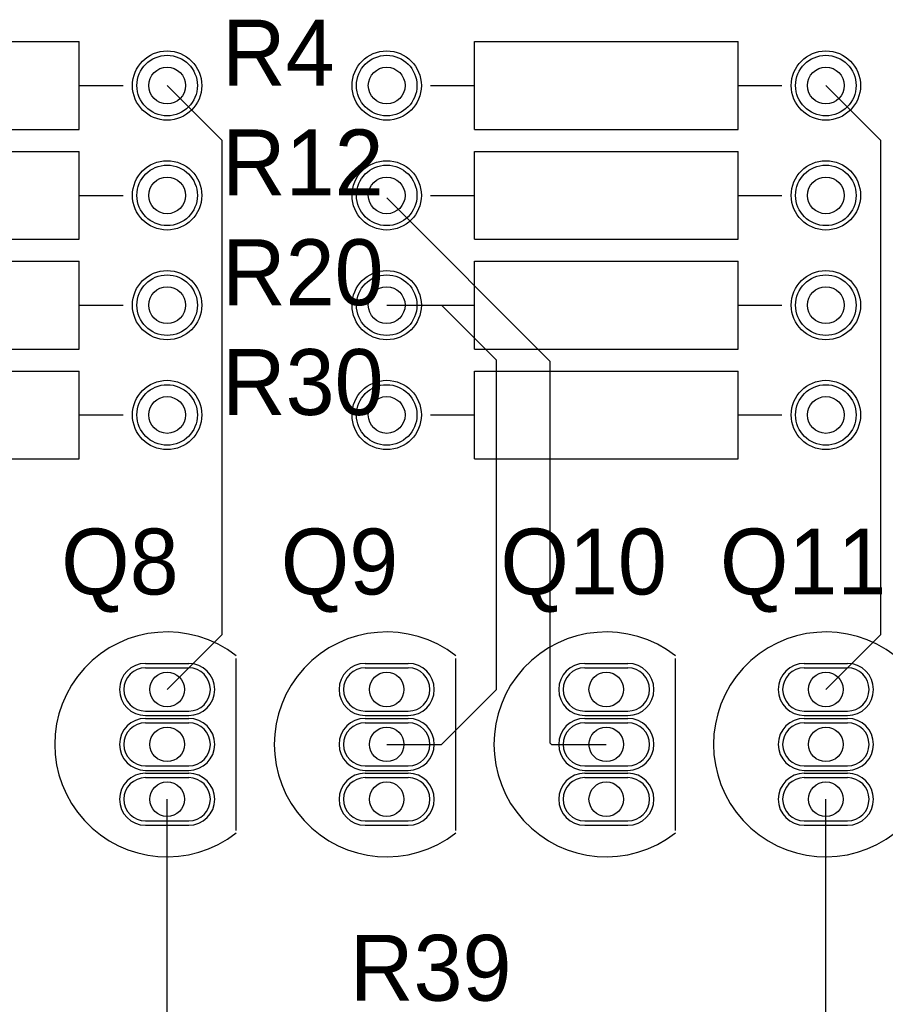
# Model space of a CAD drawing. Extents: x 0.2 to 21.7, y 0.2 to 7.8.
# Tile 12 of 23: x 4.366 to 5.154, y 3.863 to 4.76. Entities that reach past the tile are written whole.
import ezdxf

# ---------------------------------------------------------------- set-up
doc = ezdxf.new("R2010")
doc.units = 0
doc.layers.get('0').update_dxf_attribs({"linetype": 'CONTINUOUS'})
for name, color, linetype in [('BOTTOMLAYER', 5, 'CONTINUOUS'), ('BOTTOMSOLDER', 6, 'CONTINUOUS'), ('MULTILAYER', 9, 'CONTINUOUS'), ('PADHOLE', 156, 'CONTINUOUS'), ('TOPLAYER', 1, 'CONTINUOUS'), ('TOPOVERLAY', 2, 'CONTINUOUS'), ('TOPSOLDER', 216, 'CONTINUOUS')]:
    doc.layers.add(name, color=color, linetype=linetype)

# ---------------------------------------------------------------- blocks, each defined once
blk = doc.blocks.new('29_04_40')
at = {"layer": 'BOTTOMLAYER'}
for p, q in [((-0.019685, 0.069685), (0.019685, 0.069685)), ((-0.019685, 0.030315), (0.019685, 0.030315)), ((-0.019685, 0.019685), (0.019685, 0.019685)), ((-0.019685, -0.019685), (0.019685, -0.019685)), ((-0.019685, -0.030315), (0.019685, -0.030315)), ((-0.019685, -0.069685), (0.019685, -0.069685))]:
    blk.add_line(p, q, dxfattribs=at)
for centre, start, end in [((-0.019685, 0.05), 90, 270), ((0.019685, 0.05), 270, 90), ((-0.019685, 0), 90, 270), ((0.019685, 0), 270, 90), ((-0.019685, -0.05), 90, 270), ((0.019685, -0.05), 270, 90)]:
    blk.add_arc(centre, 0.019685, start, end, dxfattribs=at)
at = {"layer": 'BOTTOMSOLDER'}
for p, q in [((-0.019685, 0.073685), (0.019685, 0.073685)), ((-0.019685, 0.026315), (0.019685, 0.026315)), ((-0.019685, 0.023685), (0.019685, 0.023685)), ((-0.019685, -0.023685), (0.019685, -0.023685)), ((-0.019685, -0.026315), (0.019685, -0.026315)), ((-0.019685, -0.073685), (0.019685, -0.073685))]:
    blk.add_line(p, q, dxfattribs=at)
for centre, start, end in [((-0.019685, 0.05), 90, 270), ((0.019685, 0.05), 270, 90), ((-0.019685, 0), 90, 270), ((0.019685, 0), 270, 90), ((-0.019685, -0.05), 90, 270), ((0.019685, -0.05), 270, 90)]:
    blk.add_arc(centre, 0.023685, start, end, dxfattribs=at)
at = {"layer": 'MULTILAYER'}
for p, q in [((-0.019685, 0.069685), (0.019685, 0.069685)), ((-0.019685, 0.030315), (0.019685, 0.030315)), ((-0.019685, 0.019685), (0.019685, 0.019685)), ((-0.019685, -0.019685), (0.019685, -0.019685)), ((-0.019685, -0.030315), (0.019685, -0.030315)), ((-0.019685, -0.069685), (0.019685, -0.069685))]:
    blk.add_line(p, q, dxfattribs=at)
for centre, start, end in [((-0.019685, 0.05), 90, 270), ((0.019685, 0.05), 270, 90), ((-0.019685, 0), 90, 270), ((0.019685, 0), 270, 90), ((-0.019685, -0.05), 90, 270), ((0.019685, -0.05), 270, 90)]:
    blk.add_arc(centre, 0.019685, start, end, dxfattribs=at)
at = {"layer": 'PADHOLE'}
for centre in [(0, 0.05), (0, 0), (0, -0.05)]:
    blk.add_circle(centre, 0.015748, dxfattribs=at)
at = {"layer": 'TOPLAYER'}
for p, q in [((-0.019685, 0.069685), (0.019685, 0.069685)), ((-0.019685, 0.030315), (0.019685, 0.030315)), ((-0.019685, 0.019685), (0.019685, 0.019685)), ((-0.019685, -0.019685), (0.019685, -0.019685)), ((-0.019685, -0.030315), (0.019685, -0.030315)), ((-0.019685, -0.069685), (0.019685, -0.069685))]:
    blk.add_line(p, q, dxfattribs=at)
for centre, start, end in [((-0.019685, 0.05), 90, 270), ((0.019685, 0.05), 270, 90), ((-0.019685, 0), 90, 270), ((0.019685, 0), 270, 90), ((-0.019685, -0.05), 90, 270), ((0.019685, -0.05), 270, 90)]:
    blk.add_arc(centre, 0.019685, start, end, dxfattribs=at)
at = {"layer": 'TOPOVERLAY'}
blk.add_line((0.062992, -0.078346), (0.062992, 0.078346), dxfattribs=at)
blk.add_arc((0, 0), 0.102362, 52, 308, dxfattribs=at)
at = {"layer": 'TOPSOLDER'}
for p, q in [((-0.019685, 0.073685), (0.019685, 0.073685)), ((-0.019685, 0.026315), (0.019685, 0.026315)), ((-0.019685, 0.023685), (0.019685, 0.023685)), ((-0.019685, -0.023685), (0.019685, -0.023685)), ((-0.019685, -0.026315), (0.019685, -0.026315)), ((-0.019685, -0.073685), (0.019685, -0.073685))]:
    blk.add_line(p, q, dxfattribs=at)
for centre, start, end in [((-0.019685, 0.05), 90, 270), ((0.019685, 0.05), 270, 90), ((-0.019685, 0), 90, 270), ((0.019685, 0), 270, 90), ((-0.019685, -0.05), 90, 270), ((0.019685, -0.05), 270, 90)]:
    blk.add_arc(centre, 0.023685, start, end, dxfattribs=at)
blk = doc.blocks.new('29_04_41')
at = {"layer": 'BOTTOMLAYER'}
for p, q in [((-0.019685, 0.069685), (0.019685, 0.069685)), ((-0.019685, 0.030315), (0.019685, 0.030315)), ((-0.019685, 0.019685), (0.019685, 0.019685)), ((-0.019685, -0.019685), (0.019685, -0.019685)), ((-0.019685, -0.030315), (0.019685, -0.030315)), ((-0.019685, -0.069685), (0.019685, -0.069685))]:
    blk.add_line(p, q, dxfattribs=at)
for centre, start, end in [((-0.019685, 0.05), 90, 270), ((0.019685, 0.05), 270, 90), ((-0.019685, 0), 90, 270), ((0.019685, 0), 270, 90), ((-0.019685, -0.05), 90, 270), ((0.019685, -0.05), 270, 90)]:
    blk.add_arc(centre, 0.019685, start, end, dxfattribs=at)
at = {"layer": 'BOTTOMSOLDER'}
for p, q in [((-0.019685, 0.073685), (0.019685, 0.073685)), ((-0.019685, 0.026315), (0.019685, 0.026315)), ((-0.019685, 0.023685), (0.019685, 0.023685)), ((-0.019685, -0.023685), (0.019685, -0.023685)), ((-0.019685, -0.026315), (0.019685, -0.026315)), ((-0.019685, -0.073685), (0.019685, -0.073685))]:
    blk.add_line(p, q, dxfattribs=at)
for centre, start, end in [((-0.019685, 0.05), 90, 270), ((0.019685, 0.05), 270, 90), ((-0.019685, 0), 90, 270), ((0.019685, 0), 270, 90), ((-0.019685, -0.05), 90, 270), ((0.019685, -0.05), 270, 90)]:
    blk.add_arc(centre, 0.023685, start, end, dxfattribs=at)
at = {"layer": 'MULTILAYER'}
for p, q in [((-0.019685, 0.069685), (0.019685, 0.069685)), ((-0.019685, 0.030315), (0.019685, 0.030315)), ((-0.019685, 0.019685), (0.019685, 0.019685)), ((-0.019685, -0.019685), (0.019685, -0.019685)), ((-0.019685, -0.030315), (0.019685, -0.030315)), ((-0.019685, -0.069685), (0.019685, -0.069685))]:
    blk.add_line(p, q, dxfattribs=at)
for centre, start, end in [((-0.019685, 0.05), 90, 270), ((0.019685, 0.05), 270, 90), ((-0.019685, 0), 90, 270), ((0.019685, 0), 270, 90), ((-0.019685, -0.05), 90, 270), ((0.019685, -0.05), 270, 90)]:
    blk.add_arc(centre, 0.019685, start, end, dxfattribs=at)
at = {"layer": 'PADHOLE'}
for centre in [(0, 0.05), (0, 0), (0, -0.05)]:
    blk.add_circle(centre, 0.015748, dxfattribs=at)
at = {"layer": 'TOPLAYER'}
for p, q in [((-0.019685, 0.069685), (0.019685, 0.069685)), ((-0.019685, 0.030315), (0.019685, 0.030315)), ((-0.019685, 0.019685), (0.019685, 0.019685)), ((-0.019685, -0.019685), (0.019685, -0.019685)), ((-0.019685, -0.030315), (0.019685, -0.030315)), ((-0.019685, -0.069685), (0.019685, -0.069685))]:
    blk.add_line(p, q, dxfattribs=at)
for centre, start, end in [((-0.019685, 0.05), 90, 270), ((0.019685, 0.05), 270, 90), ((-0.019685, 0), 90, 270), ((0.019685, 0), 270, 90), ((-0.019685, -0.05), 90, 270), ((0.019685, -0.05), 270, 90)]:
    blk.add_arc(centre, 0.019685, start, end, dxfattribs=at)
at = {"layer": 'TOPOVERLAY'}
blk.add_line((0.062992, -0.078346), (0.062992, 0.078346), dxfattribs=at)
blk.add_arc((0, 0), 0.102362, 52, 308, dxfattribs=at)
at = {"layer": 'TOPSOLDER'}
for p, q in [((-0.019685, 0.073685), (0.019685, 0.073685)), ((-0.019685, 0.026315), (0.019685, 0.026315)), ((-0.019685, 0.023685), (0.019685, 0.023685)), ((-0.019685, -0.023685), (0.019685, -0.023685)), ((-0.019685, -0.026315), (0.019685, -0.026315)), ((-0.019685, -0.073685), (0.019685, -0.073685))]:
    blk.add_line(p, q, dxfattribs=at)
for centre, start, end in [((-0.019685, 0.05), 90, 270), ((0.019685, 0.05), 270, 90), ((-0.019685, 0), 90, 270), ((0.019685, 0), 270, 90), ((-0.019685, -0.05), 90, 270), ((0.019685, -0.05), 270, 90)]:
    blk.add_arc(centre, 0.023685, start, end, dxfattribs=at)
blk = doc.blocks.new('29_04_42')
at = {"layer": 'BOTTOMLAYER'}
for p, q in [((-0.019685, 0.069685), (0.019685, 0.069685)), ((-0.019685, 0.030315), (0.019685, 0.030315)), ((-0.019685, 0.019685), (0.019685, 0.019685)), ((-0.019685, -0.019685), (0.019685, -0.019685)), ((-0.019685, -0.030315), (0.019685, -0.030315)), ((-0.019685, -0.069685), (0.019685, -0.069685))]:
    blk.add_line(p, q, dxfattribs=at)
for centre, start, end in [((-0.019685, 0.05), 90, 270), ((0.019685, 0.05), 270, 90), ((-0.019685, 0), 90, 270), ((0.019685, 0), 270, 90), ((-0.019685, -0.05), 90, 270), ((0.019685, -0.05), 270, 90)]:
    blk.add_arc(centre, 0.019685, start, end, dxfattribs=at)
at = {"layer": 'BOTTOMSOLDER'}
for p, q in [((-0.019685, 0.073685), (0.019685, 0.073685)), ((-0.019685, 0.026315), (0.019685, 0.026315)), ((-0.019685, 0.023685), (0.019685, 0.023685)), ((-0.019685, -0.023685), (0.019685, -0.023685)), ((-0.019685, -0.026315), (0.019685, -0.026315)), ((-0.019685, -0.073685), (0.019685, -0.073685))]:
    blk.add_line(p, q, dxfattribs=at)
for centre, start, end in [((-0.019685, 0.05), 90, 270), ((0.019685, 0.05), 270, 90), ((-0.019685, 0), 90, 270), ((0.019685, 0), 270, 90), ((-0.019685, -0.05), 90, 270), ((0.019685, -0.05), 270, 90)]:
    blk.add_arc(centre, 0.023685, start, end, dxfattribs=at)
at = {"layer": 'MULTILAYER'}
for p, q in [((-0.019685, 0.069685), (0.019685, 0.069685)), ((-0.019685, 0.030315), (0.019685, 0.030315)), ((-0.019685, 0.019685), (0.019685, 0.019685)), ((-0.019685, -0.019685), (0.019685, -0.019685)), ((-0.019685, -0.030315), (0.019685, -0.030315)), ((-0.019685, -0.069685), (0.019685, -0.069685))]:
    blk.add_line(p, q, dxfattribs=at)
for centre, start, end in [((-0.019685, 0.05), 90, 270), ((0.019685, 0.05), 270, 90), ((-0.019685, 0), 90, 270), ((0.019685, 0), 270, 90), ((-0.019685, -0.05), 90, 270), ((0.019685, -0.05), 270, 90)]:
    blk.add_arc(centre, 0.019685, start, end, dxfattribs=at)
at = {"layer": 'PADHOLE'}
for centre in [(0, 0.05), (0, 0), (0, -0.05)]:
    blk.add_circle(centre, 0.015748, dxfattribs=at)
at = {"layer": 'TOPLAYER'}
for p, q in [((-0.019685, 0.069685), (0.019685, 0.069685)), ((-0.019685, 0.030315), (0.019685, 0.030315)), ((-0.019685, 0.019685), (0.019685, 0.019685)), ((-0.019685, -0.019685), (0.019685, -0.019685)), ((-0.019685, -0.030315), (0.019685, -0.030315)), ((-0.019685, -0.069685), (0.019685, -0.069685))]:
    blk.add_line(p, q, dxfattribs=at)
for centre, start, end in [((-0.019685, 0.05), 90, 270), ((0.019685, 0.05), 270, 90), ((-0.019685, 0), 90, 270), ((0.019685, 0), 270, 90), ((-0.019685, -0.05), 90, 270), ((0.019685, -0.05), 270, 90)]:
    blk.add_arc(centre, 0.019685, start, end, dxfattribs=at)
at = {"layer": 'TOPOVERLAY'}
blk.add_line((0.062992, -0.078346), (0.062992, 0.078346), dxfattribs=at)
blk.add_arc((0, 0), 0.102362, 52, 308, dxfattribs=at)
at = {"layer": 'TOPSOLDER'}
for p, q in [((-0.019685, 0.073685), (0.019685, 0.073685)), ((-0.019685, 0.026315), (0.019685, 0.026315)), ((-0.019685, 0.023685), (0.019685, 0.023685)), ((-0.019685, -0.023685), (0.019685, -0.023685)), ((-0.019685, -0.026315), (0.019685, -0.026315)), ((-0.019685, -0.073685), (0.019685, -0.073685))]:
    blk.add_line(p, q, dxfattribs=at)
for centre, start, end in [((-0.019685, 0.05), 90, 270), ((0.019685, 0.05), 270, 90), ((-0.019685, 0), 90, 270), ((0.019685, 0), 270, 90), ((-0.019685, -0.05), 90, 270), ((0.019685, -0.05), 270, 90)]:
    blk.add_arc(centre, 0.023685, start, end, dxfattribs=at)
blk = doc.blocks.new('29_04_43')
at = {"layer": 'BOTTOMLAYER'}
for p, q in [((-0.019685, 0.069685), (0.019685, 0.069685)), ((-0.019685, 0.030315), (0.019685, 0.030315)), ((-0.019685, 0.019685), (0.019685, 0.019685)), ((-0.019685, -0.019685), (0.019685, -0.019685)), ((-0.019685, -0.030315), (0.019685, -0.030315)), ((-0.019685, -0.069685), (0.019685, -0.069685))]:
    blk.add_line(p, q, dxfattribs=at)
for centre, start, end in [((-0.019685, 0.05), 90, 270), ((0.019685, 0.05), 270, 90), ((-0.019685, 0), 90, 270), ((0.019685, 0), 270, 90), ((-0.019685, -0.05), 90, 270), ((0.019685, -0.05), 270, 90)]:
    blk.add_arc(centre, 0.019685, start, end, dxfattribs=at)
at = {"layer": 'BOTTOMSOLDER'}
for p, q in [((-0.019685, 0.073685), (0.019685, 0.073685)), ((-0.019685, 0.026315), (0.019685, 0.026315)), ((-0.019685, 0.023685), (0.019685, 0.023685)), ((-0.019685, -0.023685), (0.019685, -0.023685)), ((-0.019685, -0.026315), (0.019685, -0.026315)), ((-0.019685, -0.073685), (0.019685, -0.073685))]:
    blk.add_line(p, q, dxfattribs=at)
for centre, start, end in [((-0.019685, 0.05), 90, 270), ((0.019685, 0.05), 270, 90), ((-0.019685, 0), 90, 270), ((0.019685, 0), 270, 90), ((-0.019685, -0.05), 90, 270), ((0.019685, -0.05), 270, 90)]:
    blk.add_arc(centre, 0.023685, start, end, dxfattribs=at)
at = {"layer": 'MULTILAYER'}
for p, q in [((-0.019685, 0.069685), (0.019685, 0.069685)), ((-0.019685, 0.030315), (0.019685, 0.030315)), ((-0.019685, 0.019685), (0.019685, 0.019685)), ((-0.019685, -0.019685), (0.019685, -0.019685)), ((-0.019685, -0.030315), (0.019685, -0.030315)), ((-0.019685, -0.069685), (0.019685, -0.069685))]:
    blk.add_line(p, q, dxfattribs=at)
for centre, start, end in [((-0.019685, 0.05), 90, 270), ((0.019685, 0.05), 270, 90), ((-0.019685, 0), 90, 270), ((0.019685, 0), 270, 90), ((-0.019685, -0.05), 90, 270), ((0.019685, -0.05), 270, 90)]:
    blk.add_arc(centre, 0.019685, start, end, dxfattribs=at)
at = {"layer": 'PADHOLE'}
for centre in [(0, 0.05), (0, 0), (0, -0.05)]:
    blk.add_circle(centre, 0.015748, dxfattribs=at)
at = {"layer": 'TOPLAYER'}
for p, q in [((-0.019685, 0.069685), (0.019685, 0.069685)), ((-0.019685, 0.030315), (0.019685, 0.030315)), ((-0.019685, 0.019685), (0.019685, 0.019685)), ((-0.019685, -0.019685), (0.019685, -0.019685)), ((-0.019685, -0.030315), (0.019685, -0.030315)), ((-0.019685, -0.069685), (0.019685, -0.069685))]:
    blk.add_line(p, q, dxfattribs=at)
for centre, start, end in [((-0.019685, 0.05), 90, 270), ((0.019685, 0.05), 270, 90), ((-0.019685, 0), 90, 270), ((0.019685, 0), 270, 90), ((-0.019685, -0.05), 90, 270), ((0.019685, -0.05), 270, 90)]:
    blk.add_arc(centre, 0.019685, start, end, dxfattribs=at)
at = {"layer": 'TOPOVERLAY'}
blk.add_line((0.062992, -0.078346), (0.062992, 0.078346), dxfattribs=at)
blk.add_arc((0, 0), 0.102362, 52, 308, dxfattribs=at)
at = {"layer": 'TOPSOLDER'}
for p, q in [((-0.019685, 0.073685), (0.019685, 0.073685)), ((-0.019685, 0.026315), (0.019685, 0.026315)), ((-0.019685, 0.023685), (0.019685, 0.023685)), ((-0.019685, -0.023685), (0.019685, -0.023685)), ((-0.019685, -0.026315), (0.019685, -0.026315)), ((-0.019685, -0.073685), (0.019685, -0.073685))]:
    blk.add_line(p, q, dxfattribs=at)
for centre, start, end in [((-0.019685, 0.05), 90, 270), ((0.019685, 0.05), 270, 90), ((-0.019685, 0), 90, 270), ((0.019685, 0), 270, 90), ((-0.019685, -0.05), 90, 270), ((0.019685, -0.05), 270, 90)]:
    blk.add_arc(centre, 0.023685, start, end, dxfattribs=at)
blk = doc.blocks.new('AXIAL_0_4_67')
at = {"layer": 'BOTTOMLAYER'}
for centre in [(-0.2, 0), (0.2, 0)]:
    blk.add_circle(centre, 0.02756, dxfattribs=at)
at = {"layer": 'BOTTOMSOLDER'}
for centre in [(-0.2, 0), (0.2, 0)]:
    blk.add_circle(centre, 0.03156, dxfattribs=at)
at = {"layer": 'MULTILAYER'}
for centre in [(-0.2, 0), (0.2, 0)]:
    blk.add_circle(centre, 0.02756, dxfattribs=at)
at = {"layer": 'PADHOLE'}
for centre in [(-0.2, 0), (0.2, 0)]:
    blk.add_circle(centre, 0.01673, dxfattribs=at)
at = {"layer": 'TOPLAYER'}
for centre in [(-0.2, 0), (0.2, 0)]:
    blk.add_circle(centre, 0.02756, dxfattribs=at)
at = {"layer": 'TOPOVERLAY'}
for p, q in [((-0.12, 0.04), (0.12, 0.04)), ((-0.12, -0.04), (-0.12, 0.04)), ((0.12, -0.04), (0.12, 0.04)), ((-0.16, 0), (-0.12, 0)), ((0.12, 0), (0.16, 0)), ((-0.12, -0.04), (0.12, -0.04))]:
    blk.add_line(p, q, dxfattribs=at)
at = {"layer": 'TOPSOLDER'}
for centre in [(-0.2, 0), (0.2, 0)]:
    blk.add_circle(centre, 0.03156, dxfattribs=at)
blk = doc.blocks.new('AXIAL_0_4_68')
at = {"layer": 'BOTTOMLAYER'}
for centre in [(-0.2, 0), (0.2, 0)]:
    blk.add_circle(centre, 0.02756, dxfattribs=at)
at = {"layer": 'BOTTOMSOLDER'}
for centre in [(-0.2, 0), (0.2, 0)]:
    blk.add_circle(centre, 0.03156, dxfattribs=at)
at = {"layer": 'MULTILAYER'}
for centre in [(-0.2, 0), (0.2, 0)]:
    blk.add_circle(centre, 0.02756, dxfattribs=at)
at = {"layer": 'PADHOLE'}
for centre in [(-0.2, 0), (0.2, 0)]:
    blk.add_circle(centre, 0.01673, dxfattribs=at)
at = {"layer": 'TOPLAYER'}
for centre in [(-0.2, 0), (0.2, 0)]:
    blk.add_circle(centre, 0.02756, dxfattribs=at)
at = {"layer": 'TOPOVERLAY'}
for p, q in [((-0.12, 0.04), (0.12, 0.04)), ((-0.12, -0.04), (-0.12, 0.04)), ((0.12, -0.04), (0.12, 0.04)), ((-0.16, 0), (-0.12, 0)), ((0.12, 0), (0.16, 0)), ((-0.12, -0.04), (0.12, -0.04))]:
    blk.add_line(p, q, dxfattribs=at)
at = {"layer": 'TOPSOLDER'}
for centre in [(-0.2, 0), (0.2, 0)]:
    blk.add_circle(centre, 0.03156, dxfattribs=at)
blk = doc.blocks.new('AXIAL_0_4_75')
at = {"layer": 'BOTTOMLAYER'}
for centre in [(-0.2, 0), (0.2, 0)]:
    blk.add_circle(centre, 0.02756, dxfattribs=at)
at = {"layer": 'BOTTOMSOLDER'}
for centre in [(-0.2, 0), (0.2, 0)]:
    blk.add_circle(centre, 0.03156, dxfattribs=at)
at = {"layer": 'MULTILAYER'}
for centre in [(-0.2, 0), (0.2, 0)]:
    blk.add_circle(centre, 0.02756, dxfattribs=at)
at = {"layer": 'PADHOLE'}
for centre in [(-0.2, 0), (0.2, 0)]:
    blk.add_circle(centre, 0.01673, dxfattribs=at)
at = {"layer": 'TOPLAYER'}
for centre in [(-0.2, 0), (0.2, 0)]:
    blk.add_circle(centre, 0.02756, dxfattribs=at)
at = {"layer": 'TOPOVERLAY'}
for p, q in [((-0.12, 0.04), (0.12, 0.04)), ((-0.12, -0.04), (-0.12, 0.04)), ((0.12, -0.04), (0.12, 0.04)), ((-0.16, 0), (-0.12, 0)), ((0.12, 0), (0.16, 0)), ((-0.12, -0.04), (0.12, -0.04))]:
    blk.add_line(p, q, dxfattribs=at)
at = {"layer": 'TOPSOLDER'}
for centre in [(-0.2, 0), (0.2, 0)]:
    blk.add_circle(centre, 0.03156, dxfattribs=at)
blk = doc.blocks.new('AXIAL_0_4_76')
at = {"layer": 'BOTTOMLAYER'}
for centre in [(-0.2, 0), (0.2, 0)]:
    blk.add_circle(centre, 0.02756, dxfattribs=at)
at = {"layer": 'BOTTOMSOLDER'}
for centre in [(-0.2, 0), (0.2, 0)]:
    blk.add_circle(centre, 0.03156, dxfattribs=at)
at = {"layer": 'MULTILAYER'}
for centre in [(-0.2, 0), (0.2, 0)]:
    blk.add_circle(centre, 0.02756, dxfattribs=at)
at = {"layer": 'PADHOLE'}
for centre in [(-0.2, 0), (0.2, 0)]:
    blk.add_circle(centre, 0.01673, dxfattribs=at)
at = {"layer": 'TOPLAYER'}
for centre in [(-0.2, 0), (0.2, 0)]:
    blk.add_circle(centre, 0.02756, dxfattribs=at)
at = {"layer": 'TOPOVERLAY'}
for p, q in [((-0.12, 0.04), (0.12, 0.04)), ((-0.12, -0.04), (-0.12, 0.04)), ((0.12, -0.04), (0.12, 0.04)), ((-0.16, 0), (-0.12, 0)), ((0.12, 0), (0.16, 0)), ((-0.12, -0.04), (0.12, -0.04))]:
    blk.add_line(p, q, dxfattribs=at)
at = {"layer": 'TOPSOLDER'}
for centre in [(-0.2, 0), (0.2, 0)]:
    blk.add_circle(centre, 0.03156, dxfattribs=at)
blk = doc.blocks.new('AXIAL_0_4_83')
at = {"layer": 'BOTTOMLAYER'}
for centre in [(-0.2, 0), (0.2, 0)]:
    blk.add_circle(centre, 0.02756, dxfattribs=at)
at = {"layer": 'BOTTOMSOLDER'}
for centre in [(-0.2, 0), (0.2, 0)]:
    blk.add_circle(centre, 0.03156, dxfattribs=at)
at = {"layer": 'MULTILAYER'}
for centre in [(-0.2, 0), (0.2, 0)]:
    blk.add_circle(centre, 0.02756, dxfattribs=at)
at = {"layer": 'PADHOLE'}
for centre in [(-0.2, 0), (0.2, 0)]:
    blk.add_circle(centre, 0.01673, dxfattribs=at)
at = {"layer": 'TOPLAYER'}
for centre in [(-0.2, 0), (0.2, 0)]:
    blk.add_circle(centre, 0.02756, dxfattribs=at)
at = {"layer": 'TOPOVERLAY'}
for p, q in [((-0.12, 0.04), (0.12, 0.04)), ((-0.12, -0.04), (-0.12, 0.04)), ((0.12, -0.04), (0.12, 0.04)), ((-0.16, 0), (-0.12, 0)), ((0.12, 0), (0.16, 0)), ((-0.12, -0.04), (0.12, -0.04))]:
    blk.add_line(p, q, dxfattribs=at)
at = {"layer": 'TOPSOLDER'}
for centre in [(-0.2, 0), (0.2, 0)]:
    blk.add_circle(centre, 0.03156, dxfattribs=at)
blk = doc.blocks.new('AXIAL_0_4_84')
at = {"layer": 'BOTTOMLAYER'}
for centre in [(-0.2, 0), (0.2, 0)]:
    blk.add_circle(centre, 0.02756, dxfattribs=at)
at = {"layer": 'BOTTOMSOLDER'}
for centre in [(-0.2, 0), (0.2, 0)]:
    blk.add_circle(centre, 0.03156, dxfattribs=at)
at = {"layer": 'MULTILAYER'}
for centre in [(-0.2, 0), (0.2, 0)]:
    blk.add_circle(centre, 0.02756, dxfattribs=at)
at = {"layer": 'PADHOLE'}
for centre in [(-0.2, 0), (0.2, 0)]:
    blk.add_circle(centre, 0.01673, dxfattribs=at)
at = {"layer": 'TOPLAYER'}
for centre in [(-0.2, 0), (0.2, 0)]:
    blk.add_circle(centre, 0.02756, dxfattribs=at)
at = {"layer": 'TOPOVERLAY'}
for p, q in [((-0.12, 0.04), (0.12, 0.04)), ((-0.12, -0.04), (-0.12, 0.04)), ((0.12, -0.04), (0.12, 0.04)), ((-0.16, 0), (-0.12, 0)), ((0.12, 0), (0.16, 0)), ((-0.12, -0.04), (0.12, -0.04))]:
    blk.add_line(p, q, dxfattribs=at)
at = {"layer": 'TOPSOLDER'}
for centre in [(-0.2, 0), (0.2, 0)]:
    blk.add_circle(centre, 0.03156, dxfattribs=at)
blk = doc.blocks.new('AXIAL_0_4_93')
at = {"layer": 'BOTTOMLAYER'}
for centre in [(-0.2, 0), (0.2, 0)]:
    blk.add_circle(centre, 0.02756, dxfattribs=at)
at = {"layer": 'BOTTOMSOLDER'}
for centre in [(-0.2, 0), (0.2, 0)]:
    blk.add_circle(centre, 0.03156, dxfattribs=at)
at = {"layer": 'MULTILAYER'}
for centre in [(-0.2, 0), (0.2, 0)]:
    blk.add_circle(centre, 0.02756, dxfattribs=at)
at = {"layer": 'PADHOLE'}
for centre in [(-0.2, 0), (0.2, 0)]:
    blk.add_circle(centre, 0.01673, dxfattribs=at)
at = {"layer": 'TOPLAYER'}
for centre in [(-0.2, 0), (0.2, 0)]:
    blk.add_circle(centre, 0.02756, dxfattribs=at)
at = {"layer": 'TOPOVERLAY'}
for p, q in [((-0.12, 0.04), (0.12, 0.04)), ((-0.12, -0.04), (-0.12, 0.04)), ((0.12, -0.04), (0.12, 0.04)), ((-0.16, 0), (-0.12, 0)), ((0.12, 0), (0.16, 0)), ((-0.12, -0.04), (0.12, -0.04))]:
    blk.add_line(p, q, dxfattribs=at)
at = {"layer": 'TOPSOLDER'}
for centre in [(-0.2, 0), (0.2, 0)]:
    blk.add_circle(centre, 0.03156, dxfattribs=at)
blk = doc.blocks.new('AXIAL_0_4_94')
at = {"layer": 'BOTTOMLAYER'}
for centre in [(-0.2, 0), (0.2, 0)]:
    blk.add_circle(centre, 0.02756, dxfattribs=at)
at = {"layer": 'BOTTOMSOLDER'}
for centre in [(-0.2, 0), (0.2, 0)]:
    blk.add_circle(centre, 0.03156, dxfattribs=at)
at = {"layer": 'MULTILAYER'}
for centre in [(-0.2, 0), (0.2, 0)]:
    blk.add_circle(centre, 0.02756, dxfattribs=at)
at = {"layer": 'PADHOLE'}
for centre in [(-0.2, 0), (0.2, 0)]:
    blk.add_circle(centre, 0.01673, dxfattribs=at)
at = {"layer": 'TOPLAYER'}
for centre in [(-0.2, 0), (0.2, 0)]:
    blk.add_circle(centre, 0.02756, dxfattribs=at)
at = {"layer": 'TOPOVERLAY'}
for p, q in [((-0.12, 0.04), (0.12, 0.04)), ((-0.12, -0.04), (-0.12, 0.04)), ((0.12, -0.04), (0.12, 0.04)), ((-0.16, 0), (-0.12, 0)), ((0.12, 0), (0.16, 0)), ((-0.12, -0.04), (0.12, -0.04))]:
    blk.add_line(p, q, dxfattribs=at)
at = {"layer": 'TOPSOLDER'}
for centre in [(-0.2, 0), (0.2, 0)]:
    blk.add_circle(centre, 0.03156, dxfattribs=at)

msp = doc.modelspace()

# ---------------------------------------------------------------- linework, layer by layer
at = {"layer": 'TOPLAYER'}
for p, q in [((4.5, 4.7), (4.55, 4.65)), ((5.1, 4.7), (5.15, 4.65)), ((4.55, 4.2), (4.55, 4.65)), ((5.15, 4.2), (5.15, 4.65)), ((4.7, 4.59764), (4.84882, 4.44882)), ((4.7, 4.5), (4.75, 4.5)), ((4.75, 4.5), (4.8, 4.45)), ((4.8, 4.15), (4.8, 4.45)), ((4.84882, 4.10118), (4.84882, 4.44882)), ((4.5, 4.15), (4.55, 4.2)), ((5.1, 4.15), (5.15, 4.2)), ((4.75, 4.1), (4.8, 4.15)), ((4.7, 4.1), (4.75, 4.1)), ((4.84882, 4.10118), (4.85, 4.1)), ((4.85, 4.1), (4.9, 4.1)), ((4.5, 2.65), (4.5, 4.05)), ((5.1, 2.65), (5.1, 4.05))]:
    msp.add_line(p, q, dxfattribs=at)

# ---------------------------------------------------------------- block references
for name, p in [('AXIAL_0_4_67', (4.3, 4.7)), ('AXIAL_0_4_68', (4.9, 4.7)), ('AXIAL_0_4_75', (4.3, 4.6)), ('AXIAL_0_4_76', (4.9, 4.6)), ('AXIAL_0_4_83', (4.3, 4.5)), ('AXIAL_0_4_84', (4.9, 4.5)), ('AXIAL_0_4_93', (4.3, 4.4)), ('AXIAL_0_4_94', (4.9, 4.4)), ('29_04_40', (4.5, 4.1)), ('29_04_41', (4.7, 4.1)), ('29_04_42', (4.9, 4.1)), ('29_04_43', (5.1, 4.1))]:
    msp.add_blockref(name, p)

# ---------------------------------------------------------------- texts
at = {"layer": 'TOPOVERLAY'}
for s, p in [('R4', (4.55, 4.7)), ('R12', (4.55, 4.6)), ('R20', (4.55, 4.5)), ('R30', (4.55, 4.4)), ('Q8', (4.4035, 4.2365)), ('Q9', (4.6035, 4.2365)), ('Q10', (4.8035, 4.2365)), ('Q11', (5.0035, 4.2365)), ('R39', (4.6665, 3.8665))]:
    msp.add_text(s, height=0.06, dxfattribs=at).set_placement(p)

doc.saveas('drawing.dxf')
